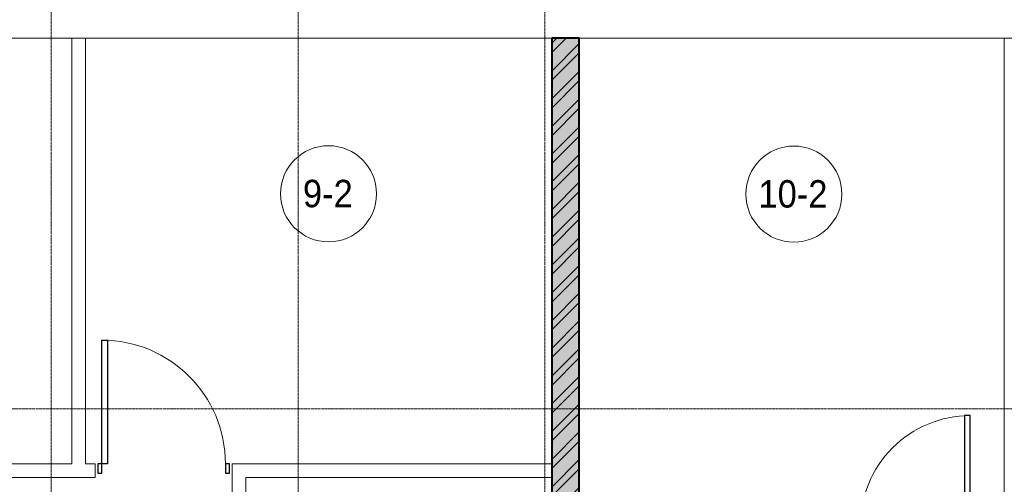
# Model space of a CAD drawing. Header units: millimetres. Extents: x 5617 to 113704, y 7718 to 156189.
# Tile 30 of 48: x 49544 to 56724, y 73650 to 77035. Entities that reach past the tile are written whole.
import ezdxf

# ---------------------------------------------------------------- set-up
doc = ezdxf.new("R2010")
doc.units = ezdxf.units.MM
doc.linetypes.add('ADSK_Линия сетки', pattern=[25, 20, -2.5, 0, -2.5])
doc.linetypes.add('Линия сетки', pattern=[25, 20, -2.5, 0, -2.5])
for name, color, linetype, lineweight in [('Двери', 7, 'Continuous', 18), ('Марки помещений', 7, 'Continuous', 20), ('Оси', 7, 'Continuous', 9), ('Перекрытия', 7, 'Continuous', 18), ('Стены', 7, 'Continuous', 18), ('Стены разрез', 7, 'Continuous', 40)]:
    doc.layers.add(name, color=color, linetype=linetype, lineweight=lineweight)
doc.styles.add('Arial_3', font='arial.ttf', dxfattribs={"width": 0.9, "height": 200})

# ---------------------------------------------------------------- blocks, each defined once
blk = doc.blocks.new('A_DOR_Door - Вн_3_Одинарная_900x2100-2781726-МКСС_K1_L02_4_800_')
at = {"layer": 'Двери', "color": 254, "lineweight": 30, "true_color": 0xcccccc}
for p, q in [((-430, 20), (-400, 20)), ((-430, -50), (-430, 20)), ((-400, 20), (-400, -50)), ((400, -50), (400, 20)), ((400, 20), (430, 20)), ((430, 20), (430, -50)), ((-400, -50), (-430, -50)), ((-400, -50), (-400, -850)), ((-360, -50), (-400, -50)), ((-400, -50), (-400, -850)), ((-360, -850), (-360, -50)), ((430, -50), (400, -50)), ((-400, -850), (-360, -850))]:
    blk.add_line(p, q, dxfattribs=at)
at = {"layer": 'Двери', "color": 254, "lineweight": 9, "true_color": 0xe5e5e5}
blk.add_arc((-400, -50), 800, 270, 0, dxfattribs=at)
blk = doc.blocks.new('A_DOR_Door - Вн_3_Одинарная_1000x2100-2785359-МКСС_K1_L02_4_800_')
at = {"layer": 'Двери', "color": 254, "lineweight": 30, "true_color": 0xcccccc}
for p, q in [((-450, 50), (-450, 950)), ((-450, 950), (-410, 950)), ((-450, 50), (-450, 950)), ((-410, 950), (-410, 50)), ((-480, 50), (-480, -20)), ((-450, 50), (-480, 50)), ((-410, 50), (-450, 50)), ((-450, -20), (-450, 50)), ((480, 50), (450, 50)), ((450, 50), (450, -20)), ((480, -20), (480, 50)), ((-480, -20), (-450, -20)), ((450, -20), (480, -20))]:
    blk.add_line(p, q, dxfattribs=at)
at = {"layer": 'Двери', "color": 254, "lineweight": 9, "true_color": 0xe5e5e5}
blk.add_arc((-450, 50), 900, 360, 90, dxfattribs=at)
blk = doc.blocks.new('135_SLK_K1_AR_rvt-1-МКСС_K1_L02_4_800_')
at = {"layer": 'Стены разрез', "lineweight": 9, "true_color": 0xcccccc}
h = blk.add_hatch(dxfattribs=at)
h.set_pattern_fill('FP_1', color=254, style=0, pattern_type=2)
h.set_pattern_definition([(50, (0, 0), (218.62117, -19.1268), [22.86, -251.46]), (355, (0, 0), (-42.2919, 229.2684), [18.288, -201.168]), (100.451, (18.22, -1.6), (176.3311, 210.13963), [19.428, -213.708]), (46.184, (0, 60.96), (325.29495, -50.4516), [34.29, -377.19]), (96.636, (27.1, 56.76), (284.883, 296.9127), [29.142, -320.562]), (351.184, (0, 60.96), (284.8858, 296.9107), [27.432, -301.752]), (21, (30.48, 45.72), (181.93753, -122.71832), [22.86, -251.46]), (326, (30.48, 45.72), (74.1622, 221.0262), [18.288, -201.168]), (71.451, (45.64, 35.5), (256.10035, 98.30526), [19.428, -213.708]), (37.5, (0, 0), (3.70639, 101.465895), [3.353, -195.377, 3.353, -200.863, -201.93]), (37.5, (0, 0), (3.70639, 101.465895), [-402.946, 3.353, -198.577]), (7.5, (0, 0), (80.18358, 120.21653), [3.353, -113.081, 3.353, -190.805, -76.962]), (7.5, (0, 0), (80.18358, 120.21653), [-310.591, 3.353, -73.609]), (327.5, (-67.97, 0), (162.70865, -6.87497), [3.353, -72.847, 3.353, -234.391, -315.468]), (327.5, (-67.97, 0), (162.70865, -6.87497), [-313.944, 3.353, -312.115]), (317.5, (-98.45, 0), (177.75468, 30.51183), [3.353, -95.707, 3.353, -154.534, -224.028]), (317.5, (-98.45, 0), (177.75468, 30.51183), [-256.946, 3.353, -220.675])])
h.paths.add_polyline_path([(36188.6, 71420), (36200, 71420), (36200, 76900), (36000, 76900), (36000, 71420), (36166.9, 71420)])
h = blk.add_hatch(dxfattribs=at)
h.set_pattern_fill('FP_3', color=254, style=0, pattern_type=2)
h.set_pattern_definition([(45, (0, 0), (-101.02788, 101.02788), []), (45, (67.35, 0), (-101.02788, 101.02788), [])])
h.paths.add_polyline_path([(36188.6, 71420), (36200, 71420), (36200, 76900), (36000, 76900), (36000, 71420), (36166.9, 71420)])
at = {"layer": 'Перекрытия', "color": 254, "true_color": 0xcccccc}
for p, q in [((32500, 76900), (28700, 76900)), ((36000, 76900), (32600, 76900)), ((39300, 76900), (36200, 76900))]:
    blk.add_line(p, q, dxfattribs=at)
at = {"layer": 'Стены', "color": 254, "true_color": 0xcccccc}
for p, q in [((32500, 73800), (32500, 76900)), ((32600, 76900), (32500, 76900)), ((32600, 76900), (32600, 73800)), ((39300, 73350), (39300, 76900)), ((39400, 76900), (39300, 76900)), ((31770, 73800), (32500, 73800)), ((32600, 73800), (32670, 73800)), ((32670, 73700), (32670, 73800)), ((33670, 73300), (33670, 73800)), ((33770, 73800), (33670, 73800)), ((33770, 73800), (36000, 73800)), ((32670, 73700), (31770.4, 73700)), ((33770, 73700), (33770, 73300)), ((36000, 73700), (33770, 73700))]:
    blk.add_line(p, q, dxfattribs=at)
at = {"layer": 'Стены разрез', "color": 254, "true_color": 0xcccccc}
for p, q in [((36000, 76900), (36000, 71420)), ((36200, 76900), (36000, 76900)), ((36200, 71420), (36200, 76900))]:
    blk.add_line(p, q, dxfattribs=at)
at = {"layer": 'Двери', "color": 254, "lineweight": 18, "true_color": 0xcccccc}
blk.add_blockref('A_DOR_Door - Вн_3_Одинарная_1000x2100-2785359-МКСС_K1_L02_4_800_', (33170, 73750), dxfattribs=at)
at = {"layer": 'Двери', "color": 254, "lineweight": 18, "true_color": 0xcccccc, "rotation": 180}
blk.add_blockref('A_DOR_Door - Вн_3_Одинарная_900x2100-2781726-МКСС_K1_L02_4_800_', (38650, 73300), dxfattribs=at)
blk = doc.blocks.new('050_Марка_Помещение - Номер-620969-МКСС_K1_L02_4_800_')
at = {"layer": 'Марки помещений'}
blk.add_circle((0, 0), 3.5, dxfattribs=at)

msp = doc.modelspace()

# ---------------------------------------------------------------- linework, layer by layer
at = {"layer": 'Оси', "linetype": 'Линия сетки'}
for p, q in [((49774.1, 54163.6), (49774.1, 82700)), ((51574.1, 54163.6), (51574.1, 82700)), ((53374.1, 54163.6), (53374.1, 82700))]:
    msp.add_line(p, q, dxfattribs=at)
at = {"layer": 'Оси', "linetype": 'ADSK_Линия сетки'}
msp.add_line((80704.2, 74200), (26311.9, 74200), dxfattribs=at)

# ---------------------------------------------------------------- block references
at = {"lineweight": 5}
msp.add_blockref('135_SLK_K1_AR_rvt-1-МКСС_K1_L02_4_800_', (17424.1, 0), dxfattribs=at)
at = {"layer": 'Марки помещений', "xscale": 99.99999999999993, "yscale": 99.99999999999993, "zscale": 99.99999999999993}
for p in [(51796.2, 75766.4), (55189.4, 75764.1)]:
    msp.add_blockref('050_Марка_Помещение - Номер-620969-МКСС_K1_L02_4_800_', p, dxfattribs=at)

# ---------------------------------------------------------------- texts
at = {"layer": 'Марки помещений', "lineweight": 9, "char_height": 200, "attachment_point": 1, "style": 'Arial_3'}
for s, insert, width in [('9-2', (51609.7, 75868.2), 447.342), ('10-2', (54931.4, 75865.8), 620.506)]:
    msp.add_mtext(s, dxfattribs=dict(at, insert=insert, width=width))

doc.saveas('drawing.dxf')
